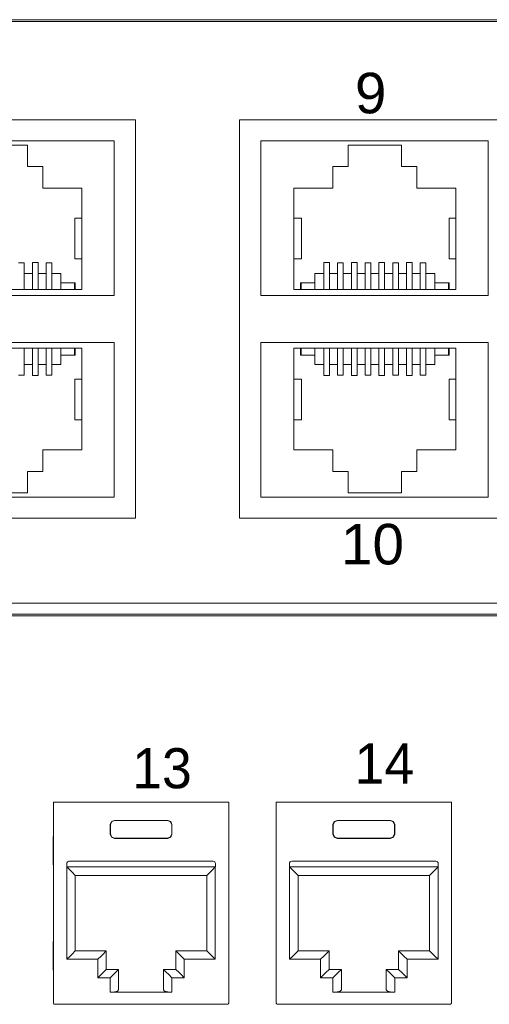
# Model space of a CAD drawing. Header units: millimetres. Extents: x 83969 to 164243, y -22860 to 4849.
# Tile 146 of 156: x 163521.27 to 163523.48, y -21356.96 to -21352.33. Entities that reach past the tile are written whole.
import ezdxf

# ---------------------------------------------------------------- set-up
doc = ezdxf.new("R2010")
doc.units = ezdxf.units.MM
doc.layers.get('0').update_dxf_attribs({"color": 251, "lineweight": 0})
doc.styles.add('_LANSTER_01', font='romans.shx')
doc.styles.add('Arial10', font='arial.ttf', dxfattribs={"height": 10})

# ---------------------------------------------------------------- blocks, each defined once
blk = doc.blocks.new('Switch 24xGE')
at = {"color": 144}
for points in [[(-306.449629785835, 0), (0, 0), (0, 27.95462635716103), (-306.449629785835, 27.95462635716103)], [(-185.0995380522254, 23.25212292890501), (-139.9998358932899, 23.25212292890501), (-139.9998358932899, 4.506366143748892), (-185.0995380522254, 4.506366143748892)], [(-135.0995380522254, 23.25212292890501), (-89.99983589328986, 23.25212292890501), (-89.99983589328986, 4.506366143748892), (-135.0995380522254, 4.506366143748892)]]:
    blk.add_lwpolyline(points, close=True, dxfattribs=at)
blk.add_lwpolyline([(-272.4494656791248, 27.87565783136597), (-33.99983589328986, 27.87565783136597), (-33.99983589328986, -0.0789685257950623), (-272.4494656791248, -0.0789685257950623)], close=True)
for points in [[(-140.9998358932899, 22.25212292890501), (-140.9998358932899, 14.98140543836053), (-151.6995380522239, 14.98140543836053), (-151.6995380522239, 22.25212292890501), (-140.9998358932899, 22.25212292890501)], [(-123.3998358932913, 22.25212292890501), (-123.3998358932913, 14.98140543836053), (-134.0995380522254, 14.98140543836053), (-134.0995380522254, 22.25212292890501), (-123.3998358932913, 22.25212292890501)], [(-147.5857533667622, 22.05338038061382), (-145.083864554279, 22.05338038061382), (-145.083864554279, 21.05431818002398), (-144.3599677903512, 21.05431818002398), (-144.3599677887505, 20.02562278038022), (-142.5234671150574, 20.02562278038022), (-142.5234671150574, 15.25891076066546), (-150.1461508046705, 15.25891076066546)], [(-145.4966127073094, 16.51988177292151), (-145.2299139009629, 16.51985596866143), (-145.2299139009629, 15.25891076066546), (-145.2299139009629, 16.02090735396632), (-144.8489156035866, 16.02090735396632), (-144.8489156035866, 15.25891076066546), (-144.8489156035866, 16.54001355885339), (-144.5822167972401, 16.54001355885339), (-144.5822167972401, 15.25891076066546), (-144.5822167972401, 16.02090735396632), (-144.2012184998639, 16.02090735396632), (-144.2012184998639, 15.25891076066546), (-144.2012184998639, 16.51988177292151), (-143.9345196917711, 16.51985596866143), (-143.9345196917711, 15.25891076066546), (-143.9345196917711, 16.02090735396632), (-143.5090715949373, 16.02090735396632), (-143.5090715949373, 15.25891076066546), (-143.5090715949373, 15.57640934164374), (-142.8740744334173, 15.57635639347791), (-142.8740744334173, 15.25891076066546), (-142.8740744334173, 15.57635639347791), (-142.8423245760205, 15.57635639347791), (-142.8423245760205, 15.25891076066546)], [(-132.5461508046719, 15.25891076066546), (-132.5461508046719, 20.02562278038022), (-130.7096501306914, 20.02562278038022), (-130.7096501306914, 21.05431818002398), (-129.9857533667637, 21.05431818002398), (-129.9857533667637, 22.05338038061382), (-127.4838645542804, 22.05338038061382), (-127.4838645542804, 21.05431818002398), (-126.7599677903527, 21.05431818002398), (-126.759967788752, 20.02562278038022), (-124.9234671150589, 20.02562278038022), (-124.9234671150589, 15.25891076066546), (-132.5461508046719, 15.25891076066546), (-132.227293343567, 15.25891076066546), (-132.227293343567, 15.57640934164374), (-132.1955434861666, 15.57640934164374), (-132.1955434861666, 15.25891076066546), (-132.1955434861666, 15.57640934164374), (-131.5605463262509, 15.57640934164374), (-131.5605463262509, 15.25891076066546), (-131.5605463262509, 16.02090735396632), (-131.1350982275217, 16.02090735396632), (-131.1350982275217, 15.25891076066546), (-131.1350982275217, 16.53998001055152), (-130.8683994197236, 16.53998001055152), (-130.8683994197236, 15.25891076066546), (-130.8683994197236, 16.02090735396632), (-130.4874011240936, 16.02090735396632), (-130.4874011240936, 15.25891076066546), (-130.4874011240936, 16.51988009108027), (-130.2207023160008, 16.51988009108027), (-130.2207023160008, 15.25891076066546), (-130.2207023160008, 16.02090735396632), (-129.8397040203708, 16.02090735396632), (-129.8397040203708, 15.25891076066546), (-129.8397040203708, 16.54001355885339), (-129.5730052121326, 16.54001355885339), (-129.5730052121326, 15.25891076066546), (-129.5730052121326, 16.02090735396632), (-129.1920069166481, 16.02090735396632), (-129.1920069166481, 15.25891076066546), (-129.1920069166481, 16.51985596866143), (-128.9253081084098, 16.51985596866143), (-128.9253081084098, 15.25891076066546), (-128.9253081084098, 16.02090735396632), (-128.5443098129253, 16.02090735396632), (-128.5443098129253, 15.25891076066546), (-128.5443098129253, 16.54001355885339), (-128.2776110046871, 16.54001355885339), (-128.2776110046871, 15.25891076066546), (-128.2776110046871, 16.02090735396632), (-127.8966127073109, 16.02090735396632), (-127.8966127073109, 15.25891076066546), (-127.8966127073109, 16.51988177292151), (-127.6299139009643, 16.51985596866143), (-127.6299139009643, 15.25891076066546), (-127.6299139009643, 16.02090735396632), (-127.2489156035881, 16.02090735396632), (-127.2489156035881, 15.25891076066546), (-127.2489156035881, 16.54001355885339), (-126.9822167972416, 16.54001355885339), (-126.9822167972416, 15.25891076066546), (-126.9822167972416, 16.02090735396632), (-126.6012184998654, 16.02090735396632), (-126.6012184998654, 15.25891076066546), (-126.6012184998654, 16.51988177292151), (-126.3345196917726, 16.51985596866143), (-126.3345196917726, 15.25891076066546), (-126.3345196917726, 16.02090735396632), (-125.9090715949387, 16.02090735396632), (-125.9090715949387, 15.25891076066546), (-125.9090715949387, 15.57640934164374), (-125.2740744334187, 15.57635639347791), (-125.2740744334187, 15.25891076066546), (-125.2740744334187, 15.57635639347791), (-125.2423245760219, 15.57635639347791), (-125.2423245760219, 15.25891076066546)], [(-142.5234671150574, 18.61592908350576), (-142.8467614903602, 18.61592908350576), (-142.8467614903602, 16.71305425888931), (-142.5234671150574, 16.71305425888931)], [(-132.5461508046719, 18.61592908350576), (-132.1911065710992, 18.61592908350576), (-132.1911065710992, 16.71305425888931), (-132.5461508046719, 16.71305425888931)], [(-124.9234671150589, 18.61592908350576), (-125.2467614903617, 18.61592908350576), (-125.2467614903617, 16.71305425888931), (-124.9234671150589, 16.71305425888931)], [(-140.9998358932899, 5.506366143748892), (-140.9998358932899, 12.77708363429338), (-151.6995380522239, 12.77708363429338), (-151.6995380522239, 5.506366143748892), (-140.9998358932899, 5.506366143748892)], [(-123.3998358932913, 5.506366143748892), (-123.3998358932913, 12.77708363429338), (-134.0995380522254, 12.77708363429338), (-134.0995380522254, 5.506366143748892), (-123.3998358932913, 5.506366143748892)], [(-147.5857533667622, 5.705108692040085), (-145.083864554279, 5.705108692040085), (-145.083864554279, 6.704170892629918), (-144.3599677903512, 6.704170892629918), (-144.3599677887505, 7.732866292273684), (-142.5234671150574, 7.732866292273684), (-142.5234671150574, 12.49957831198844), (-150.1461508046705, 12.49957831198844)], [(-145.4966127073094, 11.23860729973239), (-145.2299139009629, 11.23863310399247), (-145.2299139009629, 12.49957831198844), (-145.2299139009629, 11.73758171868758), (-144.8489156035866, 11.73758171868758), (-144.8489156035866, 12.49957831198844), (-144.8489156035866, 11.21847551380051), (-144.5822167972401, 11.21847551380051), (-144.5822167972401, 12.49957831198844), (-144.5822167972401, 11.73758171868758), (-144.2012184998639, 11.73758171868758), (-144.2012184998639, 12.49957831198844), (-144.2012184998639, 11.23860729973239), (-143.9345196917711, 11.23863310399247), (-143.9345196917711, 12.49957831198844), (-143.9345196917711, 11.73758171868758), (-143.5090715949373, 11.73758171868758), (-143.5090715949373, 12.49957831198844), (-143.5090715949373, 12.18207973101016), (-142.8740744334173, 12.18213267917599), (-142.8740744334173, 12.49957831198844), (-142.8740744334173, 12.18213267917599), (-142.8423245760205, 12.18213267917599), (-142.8423245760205, 12.49957831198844)], [(-132.5461508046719, 12.49957831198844), (-132.5461508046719, 7.732866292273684), (-130.7096501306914, 7.732866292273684), (-130.7096501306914, 6.704170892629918), (-129.9857533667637, 6.704170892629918), (-129.9857533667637, 5.705108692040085), (-127.4838645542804, 5.705108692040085), (-127.4838645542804, 6.704170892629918), (-126.7599677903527, 6.704170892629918), (-126.759967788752, 7.732866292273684), (-124.9234671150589, 7.732866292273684), (-124.9234671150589, 12.49957831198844), (-132.5461508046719, 12.49957831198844), (-132.227293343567, 12.49957831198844), (-132.227293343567, 12.18207973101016), (-132.1955434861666, 12.18207973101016), (-132.1955434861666, 12.49957831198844), (-132.1955434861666, 12.18207973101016), (-131.5605463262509, 12.18207973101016), (-131.5605463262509, 12.49957831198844), (-131.5605463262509, 11.73758171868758), (-131.1350982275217, 11.73758171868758), (-131.1350982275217, 12.49957831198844), (-131.1350982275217, 11.21850906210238), (-130.8683994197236, 11.21850906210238), (-130.8683994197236, 12.49957831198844), (-130.8683994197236, 11.73758171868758), (-130.4874011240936, 11.73758171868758), (-130.4874011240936, 12.49957831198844), (-130.4874011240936, 11.23860898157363), (-130.2207023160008, 11.23860898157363), (-130.2207023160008, 12.49957831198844), (-130.2207023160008, 11.73758171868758), (-129.8397040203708, 11.73758171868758), (-129.8397040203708, 12.49957831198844), (-129.8397040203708, 11.21847551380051), (-129.5730052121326, 11.21847551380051), (-129.5730052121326, 12.49957831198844), (-129.5730052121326, 11.73758171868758), (-129.1920069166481, 11.73758171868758), (-129.1920069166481, 12.49957831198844), (-129.1920069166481, 11.23863310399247), (-128.9253081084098, 11.23863310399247), (-128.9253081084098, 12.49957831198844), (-128.9253081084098, 11.73758171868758), (-128.5443098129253, 11.73758171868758), (-128.5443098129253, 12.49957831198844), (-128.5443098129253, 11.21847551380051), (-128.2776110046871, 11.21847551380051), (-128.2776110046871, 12.49957831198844), (-128.2776110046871, 11.73758171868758), (-127.8966127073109, 11.73758171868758), (-127.8966127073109, 12.49957831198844), (-127.8966127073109, 11.23860729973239), (-127.6299139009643, 11.23863310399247), (-127.6299139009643, 12.49957831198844), (-127.6299139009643, 11.73758171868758), (-127.2489156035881, 11.73758171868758), (-127.2489156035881, 12.49957831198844), (-127.2489156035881, 11.21847551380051), (-126.9822167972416, 11.21847551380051), (-126.9822167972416, 12.49957831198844), (-126.9822167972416, 11.73758171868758), (-126.6012184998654, 11.73758171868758), (-126.6012184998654, 12.49957831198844), (-126.6012184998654, 11.23860729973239), (-126.3345196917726, 11.23863310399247), (-126.3345196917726, 12.49957831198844), (-126.3345196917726, 11.73758171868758), (-125.9090715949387, 11.73758171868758), (-125.9090715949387, 12.49957831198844), (-125.9090715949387, 12.18207973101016), (-125.2740744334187, 12.18213267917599), (-125.2740744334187, 12.49957831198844), (-125.2740744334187, 12.18213267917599), (-125.2423245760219, 12.18213267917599), (-125.2423245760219, 12.49957831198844)], [(-142.5234671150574, 9.14255998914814), (-142.8467614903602, 9.14255998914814), (-142.8467614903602, 11.04543481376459), (-142.5234671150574, 11.04543481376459)], [(-132.5461508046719, 9.14255998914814), (-132.1911065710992, 9.14255998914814), (-132.1911065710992, 11.04543481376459), (-132.5461508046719, 11.04543481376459)], [(-124.9234671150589, 9.14255998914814), (-125.2467614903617, 9.14255998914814), (-125.2467614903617, 11.04543481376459), (-124.9234671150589, 11.04543481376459)]]:
    blk.add_lwpolyline(points, dxfattribs=at)
at = {"color": 144, "style": 'Arial10'}
for s, p in [('9', (-129.6738089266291, 23.55282538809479)), ('10', (-130.326060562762, 2.337460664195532))]:
    blk.add_text(s, height=1.904991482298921, dxfattribs=at).set_placement(p)
blk = doc.blocks.new('Panel modularny_24_port_1U')
at = {"color": 0}
blk.add_line((48.89499986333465, 4.445000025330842), (-1.366653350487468e-07, 4.445000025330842), dxfattribs=at)
at = {"color": 0, "linetype": 'Continuous'}
for p, q in [((26.11527780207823, 2.956395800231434), (26.13418711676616, 2.956395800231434)), ((26.11527780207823, 2.956395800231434), (26.11527780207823, 1.455287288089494)), ((26.13418711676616, 2.956395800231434), (26.13732466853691, 2.956395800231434)), ((26.13732466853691, 2.956395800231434), (26.14468552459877, 2.956395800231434)), ((27.39782664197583, 2.956395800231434), (26.14468552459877, 2.956395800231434)), ((27.40518749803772, 2.956395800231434), (27.39782664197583, 2.956395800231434)), ((27.40832714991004, 2.956395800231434), (27.40518749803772, 2.956395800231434)), ((27.42723436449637, 2.956395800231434), (27.40832714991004, 2.956395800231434)), ((27.42723436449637, 2.956395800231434), (27.42723436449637, 1.455287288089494)), ((27.78215271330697, 2.956395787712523), (27.80106202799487, 2.956395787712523)), ((27.78215271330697, 2.956395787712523), (27.78215271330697, 1.455287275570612)), ((27.80106202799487, 2.956395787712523), (27.80419957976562, 2.956395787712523)), ((27.80419957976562, 2.956395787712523), (27.81156043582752, 2.956395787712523)), ((29.06470155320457, 2.956395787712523), (27.81156043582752, 2.956395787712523)), ((29.07206240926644, 2.956395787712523), (29.06470155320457, 2.956395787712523)), ((29.07520206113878, 2.956395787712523), (29.07206240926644, 2.956395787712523)), ((29.09410927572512, 2.956395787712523), (29.07520206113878, 2.956395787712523)), ((29.09410927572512, 2.956395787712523), (29.09410927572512, 1.455287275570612)), ((26.54024595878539, 2.788396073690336), (26.54946960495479, 2.810667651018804)), ((26.55093547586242, 2.809201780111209), (26.54171182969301, 2.786930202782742)), ((26.54946960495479, 2.810667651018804), (26.57174118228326, 2.819891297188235)), ((26.57320705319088, 2.818425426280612), (26.55093547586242, 2.809201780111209)), ((26.57174118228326, 2.819891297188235), (26.97077098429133, 2.819891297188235)), ((26.57174118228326, 2.819891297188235), (26.57320705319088, 2.818425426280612)), ((26.96930511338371, 2.818425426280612), (26.57320705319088, 2.818425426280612)), ((26.97077098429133, 2.819891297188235), (26.96930511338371, 2.818425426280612)), ((26.96930511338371, 2.818425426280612), (26.99157669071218, 2.809201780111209)), ((26.9930425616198, 2.810667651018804), (26.97077098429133, 2.819891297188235)), ((26.99157669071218, 2.809201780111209), (27.00080033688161, 2.786930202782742)), ((27.0022683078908, 2.788396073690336), (26.9930425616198, 2.810667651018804)), ((28.20712087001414, 2.788396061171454), (28.21634451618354, 2.810667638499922)), ((28.21781038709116, 2.809201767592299), (28.20858674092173, 2.786930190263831)), ((28.21634451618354, 2.810667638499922), (28.23861609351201, 2.819891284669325)), ((28.24008196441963, 2.818425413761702), (28.21781038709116, 2.809201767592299)), ((28.23861609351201, 2.819891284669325), (28.63764589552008, 2.819891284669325)), ((28.23861609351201, 2.819891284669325), (28.24008196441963, 2.818425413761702)), ((28.63618002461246, 2.818425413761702), (28.24008196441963, 2.818425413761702)), ((28.63764589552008, 2.819891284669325), (28.63618002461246, 2.818425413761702)), ((28.63618002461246, 2.818425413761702), (28.65845160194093, 2.809201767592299)), ((28.65991747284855, 2.810667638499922), (28.63764589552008, 2.819891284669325)), ((28.65845160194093, 2.809201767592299), (28.66767524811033, 2.786930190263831)), ((28.66914321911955, 2.788396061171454), (28.65991747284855, 2.810667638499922)), ((26.54024595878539, 2.716982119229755), (26.54024595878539, 2.788396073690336)), ((26.54171182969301, 2.786930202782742), (26.54024595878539, 2.788396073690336)), ((26.54171182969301, 2.718447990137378), (26.54171182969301, 2.786930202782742)), ((27.00080033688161, 2.786930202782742), (27.0022683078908, 2.788396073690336)), ((27.00080033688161, 2.718447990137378), (27.00080033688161, 2.786930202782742)), ((27.0022683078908, 2.716982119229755), (27.0022683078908, 2.788396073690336)), ((28.20712087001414, 2.716982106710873), (28.20712087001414, 2.788396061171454)), ((28.20858674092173, 2.786930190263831), (28.20712087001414, 2.788396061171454)), ((28.20858674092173, 2.718447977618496), (28.20858674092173, 2.786930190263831)), ((28.66767524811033, 2.786930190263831), (28.66914321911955, 2.788396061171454)), ((28.66767524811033, 2.718447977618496), (28.66767524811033, 2.786930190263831)), ((28.66914321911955, 2.716982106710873), (28.66914321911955, 2.788396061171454)), ((26.11461416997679, 2.690359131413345), (26.11437475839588, 2.662007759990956)), ((26.11437475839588, 2.662007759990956), (26.11437475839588, 2.52550115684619)), ((26.11527780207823, 2.712645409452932), (26.11461416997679, 2.690359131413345)), ((26.54171182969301, 2.718447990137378), (26.54024595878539, 2.716982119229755)), ((26.54946960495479, 2.694710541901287), (26.54024595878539, 2.716982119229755)), ((26.54171182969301, 2.718447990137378), (26.55093547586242, 2.696176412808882)), ((26.57174118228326, 2.685484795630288), (26.54946960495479, 2.694710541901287)), ((26.55093547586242, 2.696176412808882), (26.57320705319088, 2.686952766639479)), ((26.57320705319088, 2.686952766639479), (26.57174118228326, 2.685484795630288)), ((26.57174118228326, 2.685484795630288), (26.97077098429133, 2.685484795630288)), ((26.96930511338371, 2.686952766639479), (26.57320705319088, 2.686952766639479)), ((26.99157669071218, 2.696176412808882), (26.96930511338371, 2.686952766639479)), ((26.96930511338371, 2.686952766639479), (26.97077098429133, 2.685484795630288)), ((26.97077098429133, 2.685484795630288), (26.9930425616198, 2.694710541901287)), ((27.00080033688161, 2.718447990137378), (26.99157669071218, 2.696176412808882)), ((26.9930425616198, 2.694710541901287), (27.0022683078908, 2.716982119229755)), ((27.00080033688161, 2.718447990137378), (27.0022683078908, 2.716982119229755)), ((27.42789799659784, 2.690359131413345), (27.42723436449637, 2.712645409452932)), ((27.42813740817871, 2.662007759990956), (27.42789799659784, 2.690359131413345)), ((27.42813740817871, 2.662007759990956), (27.42813740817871, 2.52550115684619)), ((27.78148908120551, 2.690359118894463), (27.78124966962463, 2.662007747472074)), ((27.78124966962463, 2.662007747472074), (27.78124966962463, 2.525501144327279)), ((27.78215271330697, 2.712645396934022), (27.78148908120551, 2.690359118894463)), ((28.20858674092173, 2.718447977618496), (28.20712087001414, 2.716982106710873)), ((28.21634451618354, 2.694710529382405), (28.20712087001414, 2.716982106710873)), ((28.20858674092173, 2.718447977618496), (28.21781038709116, 2.69617640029)), ((28.23861609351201, 2.685484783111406), (28.21634451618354, 2.694710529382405)), ((28.21781038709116, 2.69617640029), (28.24008196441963, 2.686952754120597)), ((28.24008196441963, 2.686952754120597), (28.23861609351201, 2.685484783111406)), ((28.23861609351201, 2.685484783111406), (28.63764589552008, 2.685484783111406)), ((28.63618002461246, 2.686952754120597), (28.24008196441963, 2.686952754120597)), ((28.65845160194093, 2.69617640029), (28.63618002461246, 2.686952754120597)), ((28.63618002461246, 2.686952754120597), (28.63764589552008, 2.685484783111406)), ((28.63764589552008, 2.685484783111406), (28.65991747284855, 2.694710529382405)), ((28.66767524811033, 2.718447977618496), (28.65845160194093, 2.69617640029)), ((28.65991747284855, 2.694710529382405), (28.66914321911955, 2.716982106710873)), ((28.66767524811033, 2.718447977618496), (28.66914321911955, 2.716982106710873)), ((29.09477290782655, 2.690359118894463), (29.09410927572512, 2.712645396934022)), ((29.09501231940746, 2.662007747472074), (29.09477290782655, 2.690359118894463)), ((29.09501231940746, 2.662007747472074), (29.09501231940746, 2.525501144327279)), ((26.11437475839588, 2.52550115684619), (26.11461416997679, 2.497147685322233)), ((27.31098324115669, 2.514057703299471), (26.2315310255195, 2.514057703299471)), ((27.42789799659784, 2.497147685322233), (27.42813740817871, 2.52550115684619)), ((27.78124966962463, 2.525501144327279), (27.78148908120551, 2.497147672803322)), ((28.97785815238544, 2.514057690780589), (27.89840593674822, 2.514057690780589)), ((29.09477290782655, 2.497147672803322), (29.09501231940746, 2.525501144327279)), ((26.11461416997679, 2.497147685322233), (26.11527780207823, 2.474863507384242)), ((26.21473021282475, 2.497256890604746), (26.21473021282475, 2.472055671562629)), ((27.32778405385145, 2.472055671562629), (26.21473021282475, 2.472055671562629)), ((26.21578026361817, 2.472055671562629), (26.23988942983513, 2.447946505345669)), ((26.21578026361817, 1.781122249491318), (26.21578026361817, 2.472055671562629)), ((26.23988942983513, 2.447946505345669), (26.26032971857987, 2.427506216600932)), ((27.30262273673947, 2.447946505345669), (27.28218244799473, 2.427506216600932)), ((27.32673400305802, 2.472055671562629), (27.30262273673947, 2.447946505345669)), ((27.32673400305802, 1.781122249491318), (27.32673400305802, 2.472055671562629)), ((27.32778405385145, 2.497256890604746), (27.32778405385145, 2.472055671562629)), ((27.42723436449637, 2.474863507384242), (27.42789799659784, 2.497147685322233)), ((27.78148908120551, 2.497147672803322), (27.78215271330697, 2.47486349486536)), ((27.88160512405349, 2.497256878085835), (27.88160512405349, 2.472055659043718)), ((28.99465896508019, 2.472055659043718), (27.88160512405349, 2.472055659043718)), ((27.88265517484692, 2.472055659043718), (27.90676434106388, 2.447946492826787)), ((27.88265517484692, 1.781122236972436), (27.88265517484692, 2.472055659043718)), ((27.90676434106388, 2.447946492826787), (27.92720462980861, 2.427506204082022)), ((28.96949764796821, 2.447946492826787), (28.94905735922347, 2.427506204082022)), ((28.99360891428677, 2.472055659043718), (28.96949764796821, 2.447946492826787)), ((28.99360891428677, 1.781122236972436), (28.99360891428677, 2.472055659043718)), ((28.99465896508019, 2.497256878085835), (28.99465896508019, 2.472055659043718)), ((29.09410927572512, 2.47486349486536), (29.09477290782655, 2.497147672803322)), ((26.26032971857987, 2.427506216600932), (26.27398667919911, 2.413849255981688)), ((26.27398667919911, 2.413849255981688), (26.27878331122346, 2.409052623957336)), ((26.27878331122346, 2.409052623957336), (26.27878331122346, 1.844125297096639)), ((26.27878331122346, 2.409052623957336), (27.26373095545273, 2.409052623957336)), ((27.26852548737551, 2.413849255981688), (27.26373095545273, 2.409052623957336)), ((27.26373095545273, 2.409052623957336), (27.26373095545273, 1.844125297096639)), ((27.28218244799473, 2.427506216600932), (27.26852548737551, 2.413849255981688)), ((27.92720462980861, 2.427506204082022), (27.94086159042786, 2.413849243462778)), ((27.94086159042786, 2.413849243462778), (27.94565822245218, 2.409052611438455)), ((27.94565822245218, 2.409052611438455), (27.94565822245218, 1.844125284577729)), ((27.94565822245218, 2.409052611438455), (28.93060586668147, 2.409052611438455)), ((28.93540039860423, 2.413849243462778), (28.93060586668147, 2.409052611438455)), ((28.93060586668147, 2.409052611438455), (28.93060586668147, 1.844125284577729)), ((28.94905735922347, 2.427506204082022), (28.93540039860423, 2.413849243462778)), ((26.11527780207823, 1.925854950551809), (26.11461416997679, 1.903568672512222)), ((27.42789799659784, 1.903568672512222), (27.42723436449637, 1.925854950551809)), ((27.78215271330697, 1.925854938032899), (27.78148908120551, 1.903568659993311)), ((29.09477290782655, 1.903568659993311), (29.09410927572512, 1.925854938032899)), ((26.11461416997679, 1.903568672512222), (26.11437475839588, 1.875217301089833)), ((26.11437475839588, 1.875217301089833), (26.11437475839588, 1.738710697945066)), ((26.27878331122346, 1.844125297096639), (26.27398667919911, 1.839330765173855)), ((26.51084243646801, 1.844125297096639), (26.27878331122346, 1.844125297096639)), ((26.51084243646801, 1.844125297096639), (26.50604790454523, 1.839330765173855)), ((26.51084243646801, 1.705518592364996), (26.51084243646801, 1.844125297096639)), ((27.03166973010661, 1.705518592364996), (27.03166973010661, 1.844125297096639)), ((27.03166973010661, 1.844125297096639), (27.26373095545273, 1.844125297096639)), ((27.03166973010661, 1.844125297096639), (27.03646426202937, 1.839330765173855)), ((27.26373095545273, 1.844125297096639), (27.26852548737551, 1.839330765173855)), ((27.42813740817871, 1.875217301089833), (27.42789799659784, 1.903568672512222)), ((27.42813740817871, 1.875217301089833), (27.42813740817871, 1.738710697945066)), ((27.78148908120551, 1.903568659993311), (27.78124966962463, 1.875217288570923)), ((27.78124966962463, 1.875217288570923), (27.78124966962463, 1.738710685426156)), ((27.94565822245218, 1.844125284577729), (27.94086159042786, 1.839330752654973)), ((28.17771734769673, 1.844125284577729), (27.94565822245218, 1.844125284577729)), ((28.17771734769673, 1.844125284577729), (28.17292281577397, 1.839330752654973)), ((28.17771734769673, 1.705518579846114), (28.17771734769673, 1.844125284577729)), ((28.69854464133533, 1.705518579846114), (28.69854464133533, 1.844125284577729)), ((28.69854464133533, 1.844125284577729), (28.93060586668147, 1.844125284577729)), ((28.69854464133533, 1.844125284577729), (28.70333917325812, 1.839330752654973)), ((28.93060586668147, 1.844125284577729), (28.93540039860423, 1.839330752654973)), ((29.09501231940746, 1.875217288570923), (29.09477290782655, 1.903568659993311)), ((29.09501231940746, 1.875217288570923), (29.09501231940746, 1.738710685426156)), ((26.23988942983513, 1.805231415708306), (26.21578026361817, 1.781122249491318)), ((26.21578026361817, 1.781122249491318), (26.44783938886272, 1.781122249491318)), ((26.26032971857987, 1.825671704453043), (26.23988942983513, 1.805231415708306)), ((26.27398667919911, 1.839330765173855), (26.26032971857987, 1.825671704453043)), ((26.47195065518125, 1.805231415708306), (26.44783938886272, 1.781122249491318)), ((26.44783938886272, 1.781122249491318), (26.44783938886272, 1.642515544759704)), ((26.49239094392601, 1.825671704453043), (26.47195065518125, 1.805231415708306)), ((26.50604790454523, 1.839330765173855), (26.49239094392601, 1.825671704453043)), ((27.03646426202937, 1.839330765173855), (27.05012122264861, 1.825671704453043)), ((27.05012122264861, 1.825671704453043), (27.07056151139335, 1.805231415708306)), ((27.07056151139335, 1.805231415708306), (27.09467277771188, 1.781122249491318)), ((27.32673400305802, 1.781122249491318), (27.09467277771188, 1.781122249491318)), ((27.09467277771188, 1.781122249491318), (27.09467277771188, 1.642515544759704)), ((27.26852548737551, 1.839330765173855), (27.28218244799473, 1.825671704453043)), ((27.28218244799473, 1.825671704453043), (27.30262273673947, 1.805231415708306)), ((27.30262273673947, 1.805231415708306), (27.32673400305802, 1.781122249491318)), ((27.90676434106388, 1.805231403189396), (27.88265517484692, 1.781122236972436)), ((27.88265517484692, 1.781122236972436), (28.11471430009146, 1.781122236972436)), ((27.92720462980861, 1.825671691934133), (27.90676434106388, 1.805231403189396)), ((27.94086159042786, 1.839330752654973), (27.92720462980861, 1.825671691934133)), ((28.13882556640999, 1.805231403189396), (28.11471430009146, 1.781122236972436)), ((28.11471430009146, 1.781122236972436), (28.11471430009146, 1.642515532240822)), ((28.15926585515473, 1.825671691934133), (28.13882556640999, 1.805231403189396)), ((28.17292281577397, 1.839330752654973), (28.15926585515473, 1.825671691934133)), ((28.70333917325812, 1.839330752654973), (28.71699613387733, 1.825671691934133)), ((28.71699613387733, 1.825671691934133), (28.7374364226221, 1.805231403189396)), ((28.7374364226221, 1.805231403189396), (28.76154768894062, 1.781122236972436)), ((28.99360891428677, 1.781122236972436), (28.76154768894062, 1.781122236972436)), ((28.76154768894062, 1.781122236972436), (28.76154768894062, 1.642515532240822)), ((28.93540039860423, 1.839330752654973), (28.94905735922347, 1.825671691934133)), ((28.94905735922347, 1.825671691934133), (28.96949764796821, 1.805231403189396)), ((28.96949764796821, 1.805231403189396), (28.99360891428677, 1.781122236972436)), ((26.11437475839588, 1.738710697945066), (26.11461416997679, 1.710359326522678)), ((26.11461416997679, 1.710359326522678), (26.11527780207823, 1.688073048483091)), ((26.49239094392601, 1.687064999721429), (26.50604790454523, 1.700724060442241)), ((26.50604790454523, 1.700724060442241), (26.51084243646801, 1.705518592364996)), ((26.60324900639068, 1.705518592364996), (26.51084243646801, 1.705518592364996)), ((26.58479541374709, 1.687064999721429), (26.59845237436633, 1.700724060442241)), ((26.59845237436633, 1.700724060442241), (26.60324900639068, 1.705518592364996)), ((26.60324900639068, 1.705518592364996), (26.60324900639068, 1.551749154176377)), ((26.93926316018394, 1.705518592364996), (27.03166973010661, 1.705518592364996)), ((26.93926316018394, 1.705518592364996), (26.93926316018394, 1.551749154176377)), ((26.94405979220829, 1.700724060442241), (26.93926316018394, 1.705518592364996)), ((26.95771675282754, 1.687064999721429), (26.94405979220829, 1.700724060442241)), ((27.03646426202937, 1.700724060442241), (27.03166973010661, 1.705518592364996)), ((27.05012122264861, 1.687064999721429), (27.03646426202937, 1.700724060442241)), ((27.42723436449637, 1.688073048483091), (27.42789799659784, 1.710359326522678)), ((27.42789799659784, 1.710359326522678), (27.42813740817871, 1.738710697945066)), ((27.78124966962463, 1.738710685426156), (27.78148908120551, 1.710359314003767)), ((27.78148908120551, 1.710359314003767), (27.78215271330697, 1.68807303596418)), ((28.15926585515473, 1.687064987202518), (28.17292281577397, 1.700724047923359)), ((28.17292281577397, 1.700724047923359), (28.17771734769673, 1.705518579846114)), ((28.2701239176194, 1.705518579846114), (28.17771734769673, 1.705518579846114)), ((28.25167032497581, 1.687064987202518), (28.26532728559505, 1.700724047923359)), ((28.26532728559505, 1.700724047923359), (28.2701239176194, 1.705518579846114)), ((28.2701239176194, 1.705518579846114), (28.2701239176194, 1.551749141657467)), ((28.60613807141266, 1.705518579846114), (28.69854464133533, 1.705518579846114)), ((28.60613807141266, 1.705518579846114), (28.60613807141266, 1.551749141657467)), ((28.61093470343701, 1.700724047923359), (28.60613807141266, 1.705518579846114)), ((28.62459166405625, 1.687064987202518), (28.61093470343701, 1.700724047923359)), ((28.70333917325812, 1.700724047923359), (28.69854464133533, 1.705518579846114)), ((28.71699613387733, 1.687064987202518), (28.70333917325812, 1.700724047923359)), ((29.09410927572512, 1.68807303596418), (29.09477290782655, 1.710359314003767)), ((29.09477290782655, 1.710359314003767), (29.09501231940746, 1.738710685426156)), ((26.44783938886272, 1.642515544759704), (26.47195065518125, 1.666624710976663)), ((26.44783938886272, 1.642515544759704), (26.54024595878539, 1.642515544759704)), ((26.47195065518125, 1.666624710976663), (26.49239094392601, 1.687064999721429)), ((26.54024595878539, 1.642515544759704), (26.56435512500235, 1.666624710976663)), ((26.54024595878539, 1.534866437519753), (26.54024595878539, 1.642515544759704)), ((26.56435512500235, 1.666624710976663), (26.58479541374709, 1.687064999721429)), ((26.97815704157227, 1.666624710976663), (26.95771675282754, 1.687064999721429)), ((27.0022683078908, 1.642515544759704), (26.97815704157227, 1.666624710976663)), ((27.09467277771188, 1.642515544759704), (27.0022683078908, 1.642515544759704)), ((27.0022683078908, 1.534866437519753), (27.0022683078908, 1.642515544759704)), ((27.07056151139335, 1.666624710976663), (27.05012122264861, 1.687064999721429)), ((27.09467277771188, 1.642515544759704), (27.07056151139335, 1.666624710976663)), ((28.11471430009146, 1.642515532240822), (28.13882556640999, 1.666624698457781)), ((28.11471430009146, 1.642515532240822), (28.20712087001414, 1.642515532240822)), ((28.13882556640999, 1.666624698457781), (28.15926585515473, 1.687064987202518)), ((28.20712087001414, 1.642515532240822), (28.23123003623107, 1.666624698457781)), ((28.20712087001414, 1.534866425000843), (28.20712087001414, 1.642515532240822)), ((28.23123003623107, 1.666624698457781), (28.25167032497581, 1.687064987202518)), ((28.64503195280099, 1.666624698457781), (28.62459166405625, 1.687064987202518)), ((28.66914321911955, 1.642515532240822), (28.64503195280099, 1.666624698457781)), ((28.76154768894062, 1.642515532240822), (28.66914321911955, 1.642515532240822)), ((28.66914321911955, 1.534866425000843), (28.66914321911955, 1.642515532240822)), ((28.7374364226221, 1.666624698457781), (28.71699613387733, 1.687064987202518)), ((28.76154768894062, 1.642515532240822), (28.7374364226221, 1.666624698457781)), ((26.60324900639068, 1.551749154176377), (26.59480659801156, 1.543306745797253)), ((26.93926316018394, 1.551749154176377), (26.94770556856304, 1.543306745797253)), ((28.2701239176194, 1.551749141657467), (28.2616815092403, 1.543306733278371)), ((28.60613807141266, 1.551749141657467), (28.61458047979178, 1.543306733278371)), ((26.57174538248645, 1.537128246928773), (26.54024595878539, 1.534866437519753)), ((27.0022683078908, 1.534866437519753), (26.54024595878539, 1.534866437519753)), ((26.59480659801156, 1.543306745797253), (26.57174538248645, 1.537128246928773)), ((26.94770556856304, 1.543306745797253), (26.97076678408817, 1.537128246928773)), ((26.97076678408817, 1.537128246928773), (27.0022683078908, 1.534866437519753)), ((28.23862029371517, 1.537128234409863), (28.20712087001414, 1.534866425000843)), ((28.66914321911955, 1.534866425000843), (28.20712087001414, 1.534866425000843)), ((28.2616815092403, 1.543306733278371), (28.23862029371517, 1.537128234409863)), ((28.61458047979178, 1.543306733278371), (28.63764169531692, 1.537128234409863)), ((28.63764169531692, 1.537128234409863), (28.66914321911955, 1.534866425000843)), ((26.11527780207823, 1.455125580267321), (26.11527780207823, 1.455287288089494)), ((26.11527780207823, 1.455125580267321), (26.11528620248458, 1.454804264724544)), ((26.11528620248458, 1.454804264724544), (26.11534080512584, 1.454050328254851)), ((26.11534080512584, 1.454050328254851), (26.11554871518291, 1.452792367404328)), ((26.11554871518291, 1.452792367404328), (26.11690118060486, 1.449530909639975)), ((26.11690118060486, 1.449530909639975), (26.11924279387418, 1.446912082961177)), ((26.11924279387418, 1.446912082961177), (26.12231314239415, 1.445213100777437)), ((26.12231314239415, 1.445213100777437), (26.12577620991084, 1.44462507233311)), ((26.12577831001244, 1.44462507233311), (26.12577620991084, 1.44462507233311)), ((26.12577831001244, 1.44462507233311), (27.41673385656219, 1.44462507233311)), ((27.41673385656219, 1.44462507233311), (27.41673595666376, 1.44462507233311)), ((27.42019902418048, 1.445213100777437), (27.41673595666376, 1.44462507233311)), ((27.42326937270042, 1.446912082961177), (27.42019902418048, 1.445213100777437)), ((27.42561098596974, 1.449530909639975), (27.42326937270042, 1.446912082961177)), ((27.42696345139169, 1.452792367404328), (27.42561098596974, 1.449530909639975)), ((27.42717136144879, 1.454050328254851), (27.42696345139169, 1.452792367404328)), ((27.42722596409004, 1.454804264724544), (27.42717136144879, 1.454050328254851)), ((27.42723436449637, 1.455125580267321), (27.42722596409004, 1.454804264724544)), ((27.42723436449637, 1.455125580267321), (27.42723436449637, 1.455287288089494)), ((27.78215271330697, 1.455125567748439), (27.78215271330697, 1.455287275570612)), ((27.78215271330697, 1.455125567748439), (27.7821611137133, 1.454804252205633)), ((27.7821611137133, 1.454804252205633), (27.78221571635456, 1.454050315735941)), ((27.78221571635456, 1.454050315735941), (27.78242362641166, 1.452792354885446)), ((27.78242362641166, 1.452792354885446), (27.7837760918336, 1.449530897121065)), ((27.7837760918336, 1.449530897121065), (27.78611770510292, 1.446912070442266)), ((27.78611770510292, 1.446912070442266), (27.78918805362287, 1.445213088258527)), ((27.78918805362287, 1.445213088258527), (27.79265112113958, 1.4446250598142)), ((27.79265322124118, 1.4446250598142), (27.79265112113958, 1.4446250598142)), ((27.79265322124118, 1.4446250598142), (29.08360876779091, 1.4446250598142)), ((29.08360876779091, 1.4446250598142), (29.0836108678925, 1.4446250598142)), ((29.08707393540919, 1.445213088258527), (29.0836108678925, 1.4446250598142)), ((29.09014428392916, 1.446912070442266), (29.08707393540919, 1.445213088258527)), ((29.09248589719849, 1.449530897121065), (29.09014428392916, 1.446912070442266)), ((29.09383836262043, 1.452792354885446), (29.09248589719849, 1.449530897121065)), ((29.09404627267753, 1.454050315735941), (29.09383836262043, 1.452792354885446)), ((29.09410087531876, 1.454804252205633), (29.09404627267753, 1.454050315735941)), ((29.09410927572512, 1.455125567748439), (29.09410087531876, 1.454804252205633)), ((29.09410927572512, 1.455125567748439), (29.09410927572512, 1.455287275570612))]:
    blk.add_line(p, q, dxfattribs=at)
for centre, start, end in [((26.2315310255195, 2.497256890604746), 90, 180), ((27.31098324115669, 2.497256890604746), 0, 90), ((27.89840593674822, 2.497256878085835), 90, 180), ((28.97785815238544, 2.497256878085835), 0, 90)]:
    blk.add_arc(centre, 0.01680081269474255, start, end, dxfattribs=at)
at = {"color": 0, "char_height": 0.3, "attachment_point": 1, "style": '_LANSTER_01'}
for s, insert in [('\\A1;{\\fHP Simplified|b0|i0|c238|p34;14}', (28.3692212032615, 3.395864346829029)), ('\\A1;{\\fHP Simplified|b0|i0|c238|p34;13}', (26.7046872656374, 3.360371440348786))]:
    blk.add_mtext_dynamic_manual_height_columns(s, width=0.4660491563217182, gutter_width=6, heights=[0], dxfattribs=dict(at, insert=insert))

msp = doc.modelspace()

# ---------------------------------------------------------------- block references
for name, p, xscale, yscale, zscale in [('Switch 24xGE', (163535.8130906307, -21355.12493082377), 0.1, 0.1, 0.1), ('Panel modularny_24_port_1U', (163505.0054118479, -21357.86844283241), 0.6288112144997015, 0.6288112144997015, 0.6288112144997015)]:
    msp.add_blockref(name, p, dxfattribs=dict(xscale=xscale, yscale=yscale, zscale=zscale))

doc.saveas('drawing.dxf')
